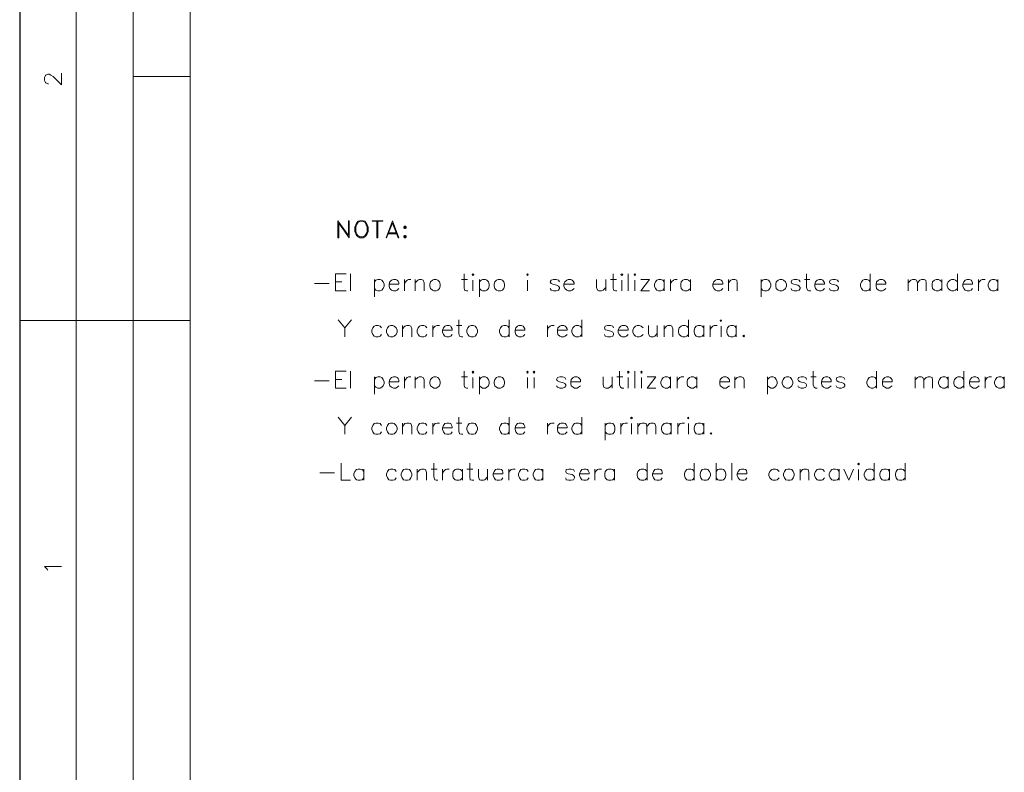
# Model space of a CAD drawing. Header units: millimetres. Extents: x 8 to 202, y 3 to 294.
# Tile 6 of 8: x 8 to 99, y 73 to 142. Entities that reach past the tile are written whole.
import ezdxf

# ---------------------------------------------------------------- set-up
doc = ezdxf.new("R2010")
doc.units = ezdxf.units.MM
doc.layers.add('DGE_CONTORNOS', color=7, linetype='Continuous', lineweight=0)

msp = doc.modelspace()

# ---------------------------------------------------------------- linework, layer by layer
at = {"layer": 'DGE_CONTORNOS', "lineweight": 25}
msp.add_lwpolyline([(7.874, 293.9063), (7.874, 3.2456)], dxfattribs=at)
at = {"layer": 'DGE_CONTORNOS', "lineweight": 5}
for points in [[(13.081, 293.9063), (13.081, 22.6343)], [(18.3303, 293.9063), (18.3303, 22.6343)], [(23.5797, 293.9063), (23.5797, 22.6343)], [(23.5797, 136.5957), (18.3303, 136.5957)], [(7.874, 114.1167), (23.5797, 114.1167)]]:
    msp.add_lwpolyline(points, dxfattribs=at)
at = {"layer": 'DGE_CONTORNOS', "lineweight": 13}
for points in [[(10.541, 135.9184), (10.4563, 135.9184), (10.287, 136.003), (10.2447, 136.0454), (10.16, 136.2147), (10.16, 136.511), (10.2447, 136.6804), (10.287, 136.7227), (10.4563, 136.8074), (10.5833, 136.8074), (10.7527, 136.7227), (10.9643, 136.5957), (11.7263, 135.8337), (11.7263, 136.892)], [(37.1687, 123.303), (37.1687, 121.7367)], [(37.1687, 123.303), (38.1423, 121.9484), (38.1423, 123.303), (38.227, 123.303), (38.227, 121.7367)], [(37.2533, 123.0914), (37.2533, 121.7367), (37.1687, 121.7367)], [(37.2533, 123.0914), (38.227, 121.7367)], [(39.2007, 123.303), (39.0313, 123.2607), (38.9043, 123.0914), (38.8197, 122.922), (38.735, 122.7104), (38.735, 122.3294), (38.8197, 122.1177), (38.9043, 121.9484), (39.0313, 121.8214), (39.2007, 121.7367), (39.497, 121.7367), (39.6663, 121.8214), (39.7933, 121.9484), (39.878, 122.1177), (39.9627, 122.3294), (39.9627, 122.7104), (39.878, 122.922), (39.7933, 123.0914), (39.6663, 123.2607), (39.497, 123.303), (39.2007, 123.303)], [(39.2853, 123.2607), (39.0313, 123.176), (38.9043, 122.922), (38.8197, 122.7104), (38.8197, 122.3294), (38.9043, 122.1177), (39.0313, 121.906), (39.2853, 121.8214), (39.4123, 121.8214), (39.6663, 121.906), (39.7933, 122.1177), (39.878, 122.3294), (39.878, 122.7104), (39.7933, 122.922), (39.6663, 123.176), (39.4123, 123.2607), (39.2853, 123.2607)], [(40.3437, 123.303), (41.3173, 123.303), (41.3173, 123.2607)], [(40.3437, 123.303), (40.3437, 123.2607), (41.3173, 123.2607)], [(40.767, 123.2607), (40.767, 121.7367)], [(40.8517, 123.2607), (40.8517, 121.7367), (40.767, 121.7367)], [(42.2063, 123.303), (41.6137, 121.7367)], [(42.2063, 123.0914), (41.656, 121.7367), (41.6137, 121.7367)], [(42.2063, 123.0914), (42.7143, 121.7367), (42.799, 121.7367), (42.2063, 123.303)], [(43.307, 122.795), (43.2647, 122.7104), (43.2647, 122.6257), (43.307, 122.5834), (43.3917, 122.5834), (43.4763, 122.6257), (43.4763, 122.7104), (43.3917, 122.795), (43.307, 122.795)], [(43.307, 122.7104), (43.3917, 122.7104), (43.3917, 122.6257), (43.307, 122.6257), (43.307, 122.7104)], [(41.7407, 122.1177), (42.6297, 122.1177)], [(41.8253, 122.2024), (42.5873, 122.2024)], [(43.307, 121.9484), (43.2647, 121.906), (43.2647, 121.8214), (43.307, 121.7367), (43.3917, 121.7367), (43.4763, 121.8214), (43.4763, 121.906), (43.3917, 121.9484), (43.307, 121.9484)], [(43.307, 121.906), (43.3917, 121.906), (43.3917, 121.8214), (43.307, 121.8214), (43.307, 121.906)], [(36.957, 116.8684), (36.957, 118.4347), (37.9307, 118.4347)], [(38.354, 118.4347), (38.354, 116.8684)], [(40.5553, 117.8844), (40.5553, 116.318)], [(40.5553, 117.6727), (40.6823, 117.842), (40.8517, 117.8844), (41.0633, 117.8844), (41.2327, 117.842), (41.3597, 117.6727), (41.4443, 117.461), (41.4443, 117.2917), (41.3597, 117.08), (41.2327, 116.9107), (41.0633, 116.8684), (40.8517, 116.8684), (40.6823, 116.9107), (40.5553, 117.08)], [(41.91, 117.461), (42.799, 117.461), (42.799, 117.588), (42.7143, 117.7574), (42.6297, 117.842), (42.5027, 117.8844), (42.291, 117.8844), (42.1217, 117.842), (41.9523, 117.6727), (41.91, 117.461), (41.91, 117.2917), (41.9523, 117.08), (42.1217, 116.9107), (42.291, 116.8684), (42.5027, 116.8684), (42.6297, 116.9107), (42.799, 117.08)], [(43.307, 117.8844), (43.307, 116.8684)], [(43.307, 117.461), (43.3917, 117.6727), (43.561, 117.842), (43.688, 117.8844), (43.8997, 117.8844)], [(44.2807, 117.8844), (44.2807, 116.8684)], [(44.2807, 117.588), (44.5347, 117.842), (44.6617, 117.8844), (44.8733, 117.8844), (45.0427, 117.842), (45.1273, 117.588), (45.1273, 116.8684)], [(46.0163, 117.8844), (45.8893, 117.842), (45.72, 117.6727), (45.6353, 117.461), (45.6353, 117.2917), (45.72, 117.08), (45.8893, 116.9107), (46.0163, 116.8684), (46.228, 116.8684), (46.3973, 116.9107), (46.5243, 117.08), (46.609, 117.2917), (46.609, 117.461), (46.5243, 117.6727), (46.3973, 117.842), (46.228, 117.8844), (46.0163, 117.8844)], [(48.5563, 117.8844), (49.1067, 117.8844)], [(48.8103, 118.4347), (48.8103, 117.1647), (48.8527, 116.9107), (49.022, 116.8684), (49.149, 116.8684)], [(49.53, 118.35), (49.6147, 118.4347), (49.6993, 118.35), (49.6147, 118.2654), (49.53, 118.35)], [(50.2073, 117.8844), (50.2073, 116.318)], [(50.2073, 117.6727), (50.3767, 117.842), (50.5037, 117.8844), (50.7577, 117.8844), (50.8847, 117.842), (51.054, 117.6727), (51.0963, 117.461), (51.0963, 117.2917), (51.054, 117.08), (50.8847, 116.9107), (50.7577, 116.8684), (50.5037, 116.8684), (50.3767, 116.9107), (50.2073, 117.08)], [(51.943, 117.8844), (51.7737, 117.842), (51.6467, 117.6727), (51.562, 117.461), (51.562, 117.2917), (51.6467, 117.08), (51.7737, 116.9107), (51.943, 116.8684), (52.1547, 116.8684), (52.324, 116.9107), (52.451, 117.08), (52.5357, 117.2917), (52.5357, 117.461), (52.451, 117.6727), (52.324, 117.842), (52.1547, 117.8844), (51.943, 117.8844)], [(54.5677, 118.35), (54.6523, 118.4347), (54.6947, 118.35), (54.6523, 118.2654), (54.5677, 118.35)], [(57.5733, 117.6727), (57.4887, 117.842), (57.277, 117.8844), (57.023, 117.8844), (56.8113, 117.842), (56.7267, 117.6727), (56.8113, 117.5457), (56.9807, 117.461), (57.3193, 117.3764), (57.4887, 117.2917), (57.5733, 117.1647), (57.5733, 117.08), (57.4887, 116.9107), (57.277, 116.8684), (57.023, 116.8684), (56.8113, 116.9107), (56.7267, 117.08)], [(57.9967, 117.461), (58.928, 117.461), (58.928, 117.588), (58.8433, 117.7574), (58.7587, 117.842), (58.6317, 117.8844), (58.3777, 117.8844), (58.2507, 117.842), (58.0813, 117.6727), (57.9967, 117.461), (57.9967, 117.2917), (58.0813, 117.08), (58.2507, 116.9107), (58.3777, 116.8684), (58.6317, 116.8684), (58.7587, 116.9107), (58.928, 117.08)], [(61.0023, 117.8844), (61.0023, 117.1647), (61.087, 116.9107), (61.214, 116.8684), (61.468, 116.8684), (61.595, 116.9107), (61.849, 117.1647)], [(61.849, 117.8844), (61.849, 116.8684)], [(62.2723, 117.8844), (62.8227, 117.8844)], [(62.5263, 118.4347), (62.5263, 117.1647), (62.5687, 116.9107), (62.738, 116.8684), (62.865, 116.8684)], [(63.246, 118.35), (63.3307, 118.4347), (63.4153, 118.35), (63.3307, 118.2654), (63.246, 118.35)], [(63.9233, 118.4347), (63.9233, 116.8684)], [(64.4737, 118.35), (64.516, 118.4347), (64.6007, 118.35), (64.516, 118.2654), (64.4737, 118.35)], [(65.0663, 116.8684), (65.8707, 117.8844), (65.0663, 117.8844)], [(67.2253, 117.6727), (67.0983, 117.842), (66.929, 117.8844), (66.7173, 117.8844), (66.548, 117.842), (66.421, 117.6727), (66.3363, 117.461), (66.3363, 117.2917), (66.421, 117.08), (66.548, 116.9107), (66.7173, 116.8684), (66.929, 116.8684), (67.0983, 116.9107), (67.2253, 117.08)], [(67.2253, 117.8844), (67.2253, 116.8684)], [(67.818, 117.8844), (67.818, 116.8684)], [(67.818, 117.461), (67.9027, 117.6727), (68.072, 117.842), (68.199, 117.8844), (68.4107, 117.8844)], [(69.6383, 117.6727), (69.469, 117.842), (69.342, 117.8844), (69.088, 117.8844), (68.961, 117.842), (68.7917, 117.6727), (68.7493, 117.461), (68.7493, 117.2917), (68.7917, 117.08), (68.961, 116.9107), (69.088, 116.8684), (69.342, 116.8684), (69.469, 116.9107), (69.6383, 117.08)], [(69.6383, 117.8844), (69.6383, 116.8684)], [(71.7127, 117.461), (72.644, 117.461), (72.644, 117.588), (72.5593, 117.7574), (72.4747, 117.842), (72.3477, 117.8844), (72.0937, 117.8844), (71.9667, 117.842), (71.7973, 117.6727), (71.7127, 117.461), (71.7127, 117.2917), (71.7973, 117.08), (71.9667, 116.9107), (72.0937, 116.8684), (72.3477, 116.8684), (72.4747, 116.9107), (72.644, 117.08)], [(73.152, 117.8844), (73.152, 116.8684)], [(73.152, 117.588), (73.3637, 117.842), (73.533, 117.8844), (73.7447, 117.8844), (73.914, 117.842), (73.9563, 117.588), (73.9563, 116.8684)], [(76.1577, 117.8844), (76.1577, 116.318)], [(76.1577, 117.6727), (76.2847, 117.842), (76.454, 117.8844), (76.6657, 117.8844), (76.835, 117.842), (76.962, 117.6727), (77.0467, 117.461), (77.0467, 117.2917), (76.962, 117.08), (76.835, 116.9107), (76.6657, 116.8684), (76.454, 116.8684), (76.2847, 116.9107), (76.1577, 117.08)], [(77.8933, 117.8844), (77.724, 117.842), (77.5547, 117.6727), (77.5123, 117.461), (77.5123, 117.2917), (77.5547, 117.08), (77.724, 116.9107), (77.8933, 116.8684), (78.105, 116.8684), (78.232, 116.9107), (78.4013, 117.08), (78.486, 117.2917), (78.486, 117.461), (78.4013, 117.6727), (78.232, 117.842), (78.105, 117.8844), (77.8933, 117.8844)], [(79.756, 117.6727), (79.6713, 117.842), (79.4597, 117.8844), (79.2057, 117.8844), (78.994, 117.842), (78.9093, 117.6727), (78.994, 117.5457), (79.1633, 117.461), (79.5443, 117.3764), (79.6713, 117.2917), (79.756, 117.1647), (79.756, 117.08), (79.6713, 116.9107), (79.4597, 116.8684), (79.2057, 116.8684), (78.994, 116.9107), (78.9093, 117.08)], [(80.137, 117.8844), (80.645, 117.8844)], [(80.3487, 118.4347), (80.3487, 117.1647), (80.4333, 116.9107), (80.5603, 116.8684), (80.7297, 116.8684)], [(81.1107, 117.461), (81.9997, 117.461), (81.9997, 117.588), (81.915, 117.7574), (81.8303, 117.842), (81.7033, 117.8844), (81.4917, 117.8844), (81.3223, 117.842), (81.153, 117.6727), (81.1107, 117.461), (81.1107, 117.2917), (81.153, 117.08), (81.3223, 116.9107), (81.4917, 116.8684), (81.7033, 116.8684), (81.8303, 116.9107), (81.9997, 117.08)], [(83.2697, 117.6727), (83.185, 117.842), (82.9733, 117.8844), (82.7617, 117.8844), (82.5077, 117.842), (82.4653, 117.6727), (82.5077, 117.5457), (82.677, 117.461), (83.058, 117.3764), (83.185, 117.2917), (83.2697, 117.1647), (83.2697, 117.08), (83.185, 116.9107), (82.9733, 116.8684), (82.7617, 116.8684), (82.5077, 116.9107), (82.4653, 117.08)], [(86.1907, 117.6727), (86.0637, 117.842), (85.8943, 117.8844), (85.6827, 117.8844), (85.5133, 117.842), (85.3863, 117.6727), (85.3017, 117.461), (85.3017, 117.2917), (85.3863, 117.08), (85.5133, 116.9107), (85.6827, 116.8684), (85.8943, 116.8684), (86.0637, 116.9107), (86.1907, 117.08)], [(86.1907, 118.4347), (86.1907, 116.8684)], [(86.741, 117.461), (87.63, 117.461), (87.63, 117.588), (87.5453, 117.7574), (87.4607, 117.842), (87.3337, 117.8844), (87.0797, 117.8844), (86.9527, 117.842), (86.7833, 117.6727), (86.741, 117.461), (86.741, 117.2917), (86.7833, 117.08), (86.9527, 116.9107), (87.0797, 116.8684), (87.3337, 116.8684), (87.4607, 116.9107), (87.63, 117.08)], [(89.7043, 117.8844), (89.7043, 116.8684)], [(89.7043, 117.588), (89.9583, 117.842), (90.0853, 117.8844), (90.3393, 117.8844), (90.4663, 117.842), (90.551, 117.588), (90.551, 116.8684)], [(90.551, 117.588), (90.7627, 117.842), (90.932, 117.8844), (91.1437, 117.8844), (91.313, 117.842), (91.3553, 117.588), (91.3553, 116.8684)], [(92.7947, 117.6727), (92.6253, 117.842), (92.4983, 117.8844), (92.2867, 117.8844), (92.1173, 117.842), (91.948, 117.6727), (91.9057, 117.461), (91.9057, 117.2917), (91.948, 117.08), (92.1173, 116.9107), (92.2867, 116.8684), (92.4983, 116.8684), (92.6253, 116.9107), (92.7947, 117.08)], [(92.7947, 117.8844), (92.7947, 116.8684)], [(94.234, 117.6727), (94.0647, 117.842), (93.8953, 117.8844), (93.6837, 117.8844), (93.5567, 117.842), (93.3873, 117.6727), (93.3027, 117.461), (93.3027, 117.2917), (93.3873, 117.08), (93.5567, 116.9107), (93.6837, 116.8684), (93.8953, 116.8684), (94.0647, 116.9107), (94.234, 117.08)], [(94.234, 118.4347), (94.234, 116.8684)], [(94.742, 117.461), (95.631, 117.461), (95.631, 117.588), (95.5463, 117.7574), (95.504, 117.842), (95.3347, 117.8844), (95.123, 117.8844), (94.9537, 117.842), (94.8267, 117.6727), (94.742, 117.461), (94.742, 117.2917), (94.8267, 117.08), (94.9537, 116.9107), (95.123, 116.8684), (95.3347, 116.8684), (95.504, 116.9107), (95.631, 117.08)], [(96.1813, 117.8844), (96.1813, 116.8684)], [(96.1813, 117.461), (96.2237, 117.6727), (96.393, 117.842), (96.52, 117.8844), (96.774, 117.8844)], [(97.9593, 117.6727), (97.8323, 117.842), (97.663, 117.8844), (97.4513, 117.8844), (97.282, 117.842), (97.155, 117.6727), (97.0703, 117.461), (97.0703, 117.2917), (97.155, 117.08), (97.282, 116.9107), (97.4513, 116.8684), (97.663, 116.8684), (97.8323, 116.9107), (97.9593, 117.08)], [(97.9593, 117.8844), (97.9593, 116.8684)], [(35.0097, 117.5457), (36.3643, 117.5457)], [(36.957, 117.6727), (37.5497, 117.6727)], [(49.6147, 117.842), (49.6147, 116.8684)], [(54.6523, 117.842), (54.6523, 116.8684)], [(63.3307, 117.842), (63.3307, 116.8684)], [(64.516, 117.842), (64.516, 116.8684)], [(36.957, 116.8684), (37.9307, 116.8684)], [(65.0663, 116.8684), (65.8707, 116.8684)], [(37.211, 114.2014), (37.8037, 113.4394), (37.8037, 112.635)], [(38.4387, 114.2014), (37.8037, 113.4394)], [(41.1903, 113.4394), (41.0633, 113.6087), (40.894, 113.651), (40.6823, 113.651), (40.513, 113.6087), (40.386, 113.4394), (40.3013, 113.2277), (40.3013, 113.0583), (40.386, 112.8467), (40.513, 112.6774), (40.6823, 112.635), (40.894, 112.635), (41.0633, 112.6774), (41.1903, 112.8467)], [(42.037, 113.651), (41.8677, 113.6087), (41.7407, 113.4394), (41.656, 113.2277), (41.656, 113.0583), (41.7407, 112.8467), (41.8677, 112.6774), (42.037, 112.635), (42.2487, 112.635), (42.3757, 112.6774), (42.545, 112.8467), (42.6297, 113.0583), (42.6297, 113.2277), (42.545, 113.4394), (42.3757, 113.6087), (42.2487, 113.651), (42.037, 113.651)], [(43.1377, 113.651), (43.1377, 112.635)], [(43.1377, 113.3547), (43.3493, 113.6087), (43.5187, 113.651), (43.7303, 113.651), (43.8997, 113.6087), (43.9843, 113.3547), (43.9843, 112.635)], [(45.3813, 113.4394), (45.2543, 113.6087), (45.085, 113.651), (44.8733, 113.651), (44.704, 113.6087), (44.577, 113.4394), (44.4923, 113.2277), (44.4923, 113.0583), (44.577, 112.8467), (44.704, 112.6774), (44.8733, 112.635), (45.085, 112.635), (45.2543, 112.6774), (45.3813, 112.8467)], [(45.9317, 113.651), (45.9317, 112.635)], [(45.9317, 113.2277), (45.974, 113.4394), (46.1433, 113.6087), (46.3127, 113.651), (46.5243, 113.651)], [(46.8207, 113.2277), (47.7097, 113.2277), (47.7097, 113.3547), (47.625, 113.524), (47.5827, 113.6087), (47.4133, 113.651), (47.2017, 113.651), (47.0323, 113.6087), (46.9053, 113.4394), (46.8207, 113.2277), (46.8207, 113.0583), (46.9053, 112.8467), (47.0323, 112.6774), (47.2017, 112.635), (47.4133, 112.635), (47.5827, 112.6774), (47.7097, 112.8467)], [(48.0907, 113.651), (48.5987, 113.651)], [(48.3023, 114.2014), (48.3023, 112.9313), (48.387, 112.6774), (48.5563, 112.635), (48.6833, 112.635)], [(49.4453, 113.651), (49.276, 113.6087), (49.149, 113.4394), (49.0643, 113.2277), (49.0643, 113.0583), (49.149, 112.8467), (49.276, 112.6774), (49.4453, 112.635), (49.657, 112.635), (49.8263, 112.6774), (49.9533, 112.8467), (50.038, 113.0583), (50.038, 113.2277), (49.9533, 113.4394), (49.8263, 113.6087), (49.657, 113.651), (49.4453, 113.651)], [(52.959, 113.4394), (52.832, 113.6087), (52.6627, 113.651), (52.451, 113.651), (52.2817, 113.6087), (52.1547, 113.4394), (52.07, 113.2277), (52.07, 113.0583), (52.1547, 112.8467), (52.2817, 112.6774), (52.451, 112.635), (52.6627, 112.635), (52.832, 112.6774), (52.959, 112.8467)], [(52.959, 114.2014), (52.959, 112.635)], [(53.5093, 113.2277), (54.3983, 113.2277), (54.3983, 113.3547), (54.3137, 113.524), (54.229, 113.6087), (54.102, 113.651), (53.848, 113.651), (53.721, 113.6087), (53.5517, 113.4394), (53.5093, 113.2277), (53.5093, 113.0583), (53.5517, 112.8467), (53.721, 112.6774), (53.848, 112.635), (54.102, 112.635), (54.229, 112.6774), (54.3983, 112.8467)], [(56.4727, 113.651), (56.4727, 112.635)], [(56.4727, 113.2277), (56.5573, 113.4394), (56.7267, 113.6087), (56.8537, 113.651), (57.1077, 113.651)], [(57.404, 113.2277), (58.293, 113.2277), (58.293, 113.3547), (58.2083, 113.524), (58.1237, 113.6087), (57.9967, 113.651), (57.7427, 113.651), (57.6157, 113.6087), (57.4463, 113.4394), (57.404, 113.2277), (57.404, 113.0583), (57.4463, 112.8467), (57.6157, 112.6774), (57.7427, 112.635), (57.9967, 112.635), (58.1237, 112.6774), (58.293, 112.8467)], [(59.6477, 113.4394), (59.4783, 113.6087), (59.3513, 113.651), (59.0973, 113.651), (58.9703, 113.6087), (58.801, 113.4394), (58.7163, 113.2277), (58.7163, 113.0583), (58.801, 112.8467), (58.9703, 112.6774), (59.0973, 112.635), (59.3513, 112.635), (59.4783, 112.6774), (59.6477, 112.8467)], [(59.6477, 114.2014), (59.6477, 112.635)], [(62.5687, 113.4394), (62.484, 113.6087), (62.2723, 113.651), (62.0183, 113.651), (61.8067, 113.6087), (61.722, 113.4394), (61.8067, 113.27), (61.976, 113.2277), (62.3147, 113.143), (62.484, 113.0583), (62.5687, 112.9313), (62.5687, 112.8467), (62.484, 112.6774), (62.2723, 112.635), (62.0183, 112.635), (61.8067, 112.6774), (61.722, 112.8467)], [(62.992, 113.2277), (63.9233, 113.2277), (63.9233, 113.3547), (63.8387, 113.524), (63.754, 113.6087), (63.627, 113.651), (63.373, 113.651), (63.246, 113.6087), (63.0767, 113.4394), (62.992, 113.2277), (62.992, 113.0583), (63.0767, 112.8467), (63.246, 112.6774), (63.373, 112.635), (63.627, 112.635), (63.754, 112.6774), (63.9233, 112.8467)], [(65.278, 113.4394), (65.1087, 113.6087), (64.9393, 113.651), (64.7277, 113.651), (64.6007, 113.6087), (64.4313, 113.4394), (64.3467, 113.2277), (64.3467, 113.0583), (64.4313, 112.8467), (64.6007, 112.6774), (64.7277, 112.635), (64.9393, 112.635), (65.1087, 112.6774), (65.278, 112.8467)], [(65.786, 113.651), (65.786, 112.9313), (65.8707, 112.6774), (65.9977, 112.635), (66.2517, 112.635), (66.3787, 112.6774), (66.5903, 112.9313)], [(66.5903, 113.651), (66.5903, 112.635)], [(67.2253, 113.651), (67.2253, 112.635)], [(67.2253, 113.3547), (67.437, 113.6087), (67.564, 113.651), (67.818, 113.651), (67.945, 113.6087), (68.0297, 113.3547), (68.0297, 112.635)], [(69.469, 113.4394), (69.2997, 113.6087), (69.1727, 113.651), (68.9187, 113.651), (68.7917, 113.6087), (68.6223, 113.4394), (68.5377, 113.2277), (68.5377, 113.0583), (68.6223, 112.8467), (68.7917, 112.6774), (68.9187, 112.635), (69.1727, 112.635), (69.2997, 112.6774), (69.469, 112.8467)], [(69.469, 114.2014), (69.469, 112.635)], [(70.866, 113.4394), (70.739, 113.6087), (70.5697, 113.651), (70.358, 113.651), (70.1887, 113.6087), (70.0617, 113.4394), (69.977, 113.2277), (69.977, 113.0583), (70.0617, 112.8467), (70.1887, 112.6774), (70.358, 112.635), (70.5697, 112.635), (70.739, 112.6774), (70.866, 112.8467)], [(70.866, 113.651), (70.866, 112.635)], [(71.4587, 113.651), (71.4587, 112.635)], [(71.4587, 113.2277), (71.5433, 113.4394), (71.7127, 113.6087), (71.8397, 113.651), (72.0937, 113.651)], [(72.39, 114.1167), (72.4747, 114.2014), (72.517, 114.1167), (72.4747, 114.032), (72.39, 114.1167)], [(72.4747, 113.6087), (72.4747, 112.635)], [(73.8717, 113.4394), (73.7447, 113.6087), (73.5753, 113.651), (73.3637, 113.651), (73.1943, 113.6087), (73.0673, 113.4394), (72.9827, 113.2277), (72.9827, 113.0583), (73.0673, 112.8467), (73.1943, 112.6774), (73.3637, 112.635), (73.5753, 112.635), (73.7447, 112.6774), (73.8717, 112.8467)], [(73.8717, 113.651), (73.8717, 112.635)], [(74.549, 112.762), (74.6337, 112.6774), (74.549, 112.635), (74.4643, 112.6774), (74.549, 112.762)], [(36.957, 107.8937), (36.957, 109.46), (37.9307, 109.46)], [(38.354, 109.46), (38.354, 107.8937)], [(40.5553, 108.952), (40.5553, 107.3434)], [(40.5553, 108.698), (40.6823, 108.8673), (40.8517, 108.952), (41.0633, 108.952), (41.2327, 108.8673), (41.3597, 108.698), (41.4443, 108.4864), (41.4443, 108.317), (41.3597, 108.1054), (41.2327, 107.9784), (41.0633, 107.8937), (40.8517, 107.8937), (40.6823, 107.9784), (40.5553, 108.1054)], [(41.91, 108.4864), (42.799, 108.4864), (42.799, 108.6557), (42.7143, 108.7827), (42.6297, 108.8673), (42.5027, 108.952), (42.291, 108.952), (42.1217, 108.8673), (41.9523, 108.698), (41.91, 108.4864), (41.91, 108.317), (41.9523, 108.1054), (42.1217, 107.9784), (42.291, 107.8937), (42.5027, 107.8937), (42.6297, 107.9784), (42.799, 108.1054)], [(43.307, 108.952), (43.307, 107.8937)], [(43.307, 108.4864), (43.3917, 108.698), (43.561, 108.8673), (43.688, 108.952), (43.8997, 108.952)], [(44.2807, 108.952), (44.2807, 107.8937)], [(44.2807, 108.6557), (44.5347, 108.8673), (44.6617, 108.952), (44.8733, 108.952), (45.0427, 108.8673), (45.1273, 108.6557), (45.1273, 107.8937)], [(46.0163, 108.952), (45.8893, 108.8673), (45.72, 108.698), (45.6353, 108.4864), (45.6353, 108.317), (45.72, 108.1054), (45.8893, 107.9784), (46.0163, 107.8937), (46.228, 107.8937), (46.3973, 107.9784), (46.5243, 108.1054), (46.609, 108.317), (46.609, 108.4864), (46.5243, 108.698), (46.3973, 108.8673), (46.228, 108.952), (46.0163, 108.952)], [(48.5563, 108.952), (49.1067, 108.952)], [(48.8103, 109.46), (48.8103, 108.19), (48.8527, 107.9784), (49.022, 107.8937), (49.149, 107.8937)], [(49.53, 109.3754), (49.6147, 109.46), (49.6993, 109.3754), (49.6147, 109.2907), (49.53, 109.3754)], [(49.6147, 108.8673), (49.6147, 107.8937)], [(50.2073, 108.952), (50.2073, 107.3434)], [(50.2073, 108.698), (50.3767, 108.8673), (50.5037, 108.952), (50.7577, 108.952), (50.8847, 108.8673), (51.054, 108.698), (51.0963, 108.4864), (51.0963, 108.317), (51.054, 108.1054), (50.8847, 107.9784), (50.7577, 107.8937), (50.5037, 107.8937), (50.3767, 107.9784), (50.2073, 108.1054)], [(51.943, 108.952), (51.7737, 108.8673), (51.6467, 108.698), (51.562, 108.4864), (51.562, 108.317), (51.6467, 108.1054), (51.7737, 107.9784), (51.943, 107.8937), (52.1547, 107.8937), (52.324, 107.9784), (52.451, 108.1054), (52.5357, 108.317), (52.5357, 108.4864), (52.451, 108.698), (52.324, 108.8673), (52.1547, 108.952), (51.943, 108.952)], [(54.5677, 109.3754), (54.6523, 109.46), (54.6947, 109.3754), (54.6523, 109.2907), (54.5677, 109.3754)], [(54.6523, 108.8673), (54.6523, 107.8937)], [(55.1603, 109.3754), (55.245, 109.46), (55.3297, 109.3754), (55.245, 109.2907), (55.1603, 109.3754)], [(55.245, 108.8673), (55.245, 107.8937)], [(58.166, 108.698), (58.0813, 108.8673), (57.8697, 108.952), (57.6157, 108.952), (57.404, 108.8673), (57.3193, 108.698), (57.404, 108.571), (57.5733, 108.4864), (57.9543, 108.4017), (58.0813, 108.317), (58.166, 108.19), (58.166, 108.1054), (58.0813, 107.9784), (57.8697, 107.8937), (57.6157, 107.8937), (57.404, 107.9784), (57.3193, 108.1054)], [(58.6317, 108.4864), (59.5207, 108.4864), (59.5207, 108.6557), (59.436, 108.7827), (59.3513, 108.8673), (59.2243, 108.952), (58.9703, 108.952), (58.8433, 108.8673), (58.674, 108.698), (58.6317, 108.4864), (58.6317, 108.317), (58.674, 108.1054), (58.8433, 107.9784), (58.9703, 107.8937), (59.2243, 107.8937), (59.3513, 107.9784), (59.5207, 108.1054)], [(61.595, 108.952), (61.595, 108.19), (61.6797, 107.9784), (61.849, 107.8937), (62.0607, 107.8937), (62.23, 107.9784), (62.4417, 108.19)], [(62.4417, 108.952), (62.4417, 107.8937)], [(62.865, 108.952), (63.4153, 108.952)], [(63.119, 109.46), (63.119, 108.19), (63.2037, 107.9784), (63.3307, 107.8937), (63.5, 107.8937)], [(63.8387, 109.3754), (63.9233, 109.46), (64.008, 109.3754), (63.9233, 109.2907), (63.8387, 109.3754)], [(63.9233, 108.8673), (63.9233, 107.8937)], [(64.516, 109.46), (64.516, 107.8937)], [(65.0663, 109.3754), (65.151, 109.46), (65.1933, 109.3754), (65.151, 109.2907), (65.0663, 109.3754)], [(65.151, 108.8673), (65.151, 107.8937)], [(65.659, 107.8937), (66.4633, 108.952), (65.659, 108.952)], [(67.818, 108.698), (67.691, 108.8673), (67.5217, 108.952), (67.31, 108.952), (67.1407, 108.8673), (67.0137, 108.698), (66.929, 108.4864), (66.929, 108.317), (67.0137, 108.1054), (67.1407, 107.9784), (67.31, 107.8937), (67.5217, 107.8937), (67.691, 107.9784), (67.818, 108.1054)], [(67.818, 108.952), (67.818, 107.8937)], [(68.4107, 108.952), (68.4107, 107.8937)], [(68.4107, 108.4864), (68.4953, 108.698), (68.6647, 108.8673), (68.7917, 108.952), (69.0457, 108.952)], [(70.231, 108.698), (70.0617, 108.8673), (69.9347, 108.952), (69.723, 108.952), (69.5537, 108.8673), (69.3843, 108.698), (69.342, 108.4864), (69.342, 108.317), (69.3843, 108.1054), (69.5537, 107.9784), (69.723, 107.8937), (69.9347, 107.8937), (70.0617, 107.9784), (70.231, 108.1054)], [(70.231, 108.952), (70.231, 107.8937)], [(72.3477, 108.4864), (73.2367, 108.4864), (73.2367, 108.6557), (73.152, 108.7827), (73.0673, 108.8673), (72.9403, 108.952), (72.6863, 108.952), (72.5593, 108.8673), (72.39, 108.698), (72.3477, 108.4864), (72.3477, 108.317), (72.39, 108.1054), (72.5593, 107.9784), (72.6863, 107.8937), (72.9403, 107.8937), (73.0673, 107.9784), (73.2367, 108.1054)], [(73.7447, 108.952), (73.7447, 107.8937)], [(73.7447, 108.6557), (73.9563, 108.8673), (74.1257, 108.952), (74.3373, 108.952), (74.5067, 108.8673), (74.5913, 108.6557), (74.5913, 107.8937)], [(76.7503, 108.952), (76.7503, 107.3434)], [(76.7503, 108.698), (76.9197, 108.8673), (77.0467, 108.952), (77.2583, 108.952), (77.4277, 108.8673), (77.5547, 108.698), (77.6393, 108.4864), (77.6393, 108.317), (77.5547, 108.1054), (77.4277, 107.9784), (77.2583, 107.8937), (77.0467, 107.8937), (76.9197, 107.9784), (76.7503, 108.1054)], [(78.486, 108.952), (78.3167, 108.8673), (78.1897, 108.698), (78.105, 108.4864), (78.105, 108.317), (78.1897, 108.1054), (78.3167, 107.9784), (78.486, 107.8937), (78.6977, 107.8937), (78.867, 107.9784), (78.994, 108.1054), (79.0787, 108.317), (79.0787, 108.4864), (78.994, 108.698), (78.867, 108.8673), (78.6977, 108.952), (78.486, 108.952)], [(80.3487, 108.698), (80.264, 108.8673), (80.0523, 108.952), (79.8407, 108.952), (79.5867, 108.8673), (79.5443, 108.698), (79.5867, 108.571), (79.756, 108.4864), (80.137, 108.4017), (80.264, 108.317), (80.3487, 108.19), (80.3487, 108.1054), (80.264, 107.9784), (80.0523, 107.8937), (79.8407, 107.8937), (79.5867, 107.9784), (79.5443, 108.1054)], [(80.7297, 108.952), (81.2377, 108.952)], [(80.9413, 109.46), (80.9413, 108.19), (81.026, 107.9784), (81.153, 107.8937), (81.3223, 107.8937)], [(81.7033, 108.4864), (82.5923, 108.4864), (82.5923, 108.6557), (82.5077, 108.7827), (82.4653, 108.8673), (82.296, 108.952), (82.0843, 108.952), (81.915, 108.8673), (81.788, 108.698), (81.7033, 108.4864), (81.7033, 108.317), (81.788, 108.1054), (81.915, 107.9784), (82.0843, 107.8937), (82.296, 107.8937), (82.4653, 107.9784), (82.5923, 108.1054)], [(83.8623, 108.698), (83.7777, 108.8673), (83.566, 108.952), (83.3543, 108.952), (83.1427, 108.8673), (83.058, 108.698), (83.1427, 108.571), (83.2697, 108.4864), (83.6507, 108.4017), (83.7777, 108.317), (83.8623, 108.19), (83.8623, 108.1054), (83.7777, 107.9784), (83.566, 107.8937), (83.3543, 107.8937), (83.1427, 107.9784), (83.058, 108.1054)], [(86.7833, 108.698), (86.6563, 108.8673), (86.487, 108.952), (86.2753, 108.952), (86.106, 108.8673), (85.979, 108.698), (85.8943, 108.4864), (85.8943, 108.317), (85.979, 108.1054), (86.106, 107.9784), (86.2753, 107.8937), (86.487, 107.8937), (86.6563, 107.9784), (86.7833, 108.1054)], [(86.7833, 109.46), (86.7833, 107.8937)], [(87.3337, 108.4864), (88.2227, 108.4864), (88.2227, 108.6557), (88.138, 108.7827), (88.0533, 108.8673), (87.9263, 108.952), (87.7147, 108.952), (87.5453, 108.8673), (87.376, 108.698), (87.3337, 108.4864), (87.3337, 108.317), (87.376, 108.1054), (87.5453, 107.9784), (87.7147, 107.8937), (87.9263, 107.8937), (88.0533, 107.9784), (88.2227, 108.1054)], [(90.3393, 108.952), (90.3393, 107.8937)], [(90.3393, 108.6557), (90.551, 108.8673), (90.678, 108.952), (90.932, 108.952), (91.059, 108.8673), (91.1437, 108.6557), (91.1437, 107.8937)], [(91.1437, 108.6557), (91.3553, 108.8673), (91.5247, 108.952), (91.7363, 108.952), (91.9057, 108.8673), (91.948, 108.6557), (91.948, 107.8937)], [(93.3873, 108.698), (93.2603, 108.8673), (93.091, 108.952), (92.8793, 108.952), (92.71, 108.8673), (92.583, 108.698), (92.4983, 108.4864), (92.4983, 108.317), (92.583, 108.1054), (92.71, 107.9784), (92.8793, 107.8937), (93.091, 107.8937), (93.2603, 107.9784), (93.3873, 108.1054)], [(93.3873, 108.952), (93.3873, 107.8937)], [(94.8267, 108.698), (94.6573, 108.8673), (94.5303, 108.952), (94.2763, 108.952), (94.1493, 108.8673), (93.98, 108.698), (93.8953, 108.4864), (93.8953, 108.317), (93.98, 108.1054), (94.1493, 107.9784), (94.2763, 107.8937), (94.5303, 107.8937), (94.6573, 107.9784), (94.8267, 108.1054)], [(94.8267, 109.46), (94.8267, 107.8937)], [(95.3347, 108.4864), (96.2237, 108.4864), (96.2237, 108.6557), (96.1813, 108.7827), (96.0967, 108.8673), (95.9273, 108.952), (95.7157, 108.952), (95.5463, 108.8673), (95.4193, 108.698), (95.3347, 108.4864), (95.3347, 108.317), (95.4193, 108.1054), (95.5463, 107.9784), (95.7157, 107.8937), (95.9273, 107.8937), (96.0967, 107.9784), (96.2237, 108.1054)], [(96.774, 108.952), (96.774, 107.8937)], [(96.774, 108.4864), (96.8587, 108.698), (96.9857, 108.8673), (97.155, 108.952), (97.3667, 108.952)], [(98.552, 108.698), (98.425, 108.8673), (98.2557, 108.952), (98.044, 108.952), (97.8747, 108.8673), (97.7477, 108.698), (97.663, 108.4864), (97.663, 108.317), (97.7477, 108.1054), (97.8747, 107.9784), (98.044, 107.8937), (98.2557, 107.8937), (98.425, 107.9784), (98.552, 108.1054)], [(98.552, 108.952), (98.552, 107.8937)], [(35.0097, 108.571), (36.3643, 108.571)], [(36.957, 108.698), (37.5497, 108.698)], [(36.957, 107.8937), (37.9307, 107.8937)], [(65.659, 107.8937), (66.4633, 107.8937)], [(37.211, 105.2267), (37.8037, 104.4647), (37.8037, 103.6604)], [(38.4387, 105.2267), (37.8037, 104.4647)], [(48.3023, 105.2267), (48.3023, 103.9567), (48.387, 103.7027), (48.5563, 103.6604), (48.6833, 103.6604)], [(52.959, 105.2267), (52.959, 103.6604)], [(59.6477, 105.2267), (59.6477, 103.6604)], [(64.135, 105.142), (64.2197, 105.2267), (64.3043, 105.142), (64.2197, 105.0574), (64.135, 105.142)], [(69.3843, 105.142), (69.469, 105.2267), (69.5113, 105.142), (69.469, 105.0574), (69.3843, 105.142)], [(41.1903, 104.4647), (41.0633, 104.634), (40.894, 104.6764), (40.6823, 104.6764), (40.513, 104.634), (40.386, 104.4647), (40.3013, 104.253), (40.3013, 104.0837), (40.386, 103.872), (40.513, 103.7027), (40.6823, 103.6604), (40.894, 103.6604), (41.0633, 103.7027), (41.1903, 103.872)], [(42.037, 104.6764), (41.8677, 104.634), (41.7407, 104.4647), (41.656, 104.253), (41.656, 104.0837), (41.7407, 103.872), (41.8677, 103.7027), (42.037, 103.6604), (42.2487, 103.6604), (42.3757, 103.7027), (42.545, 103.872), (42.6297, 104.0837), (42.6297, 104.253), (42.545, 104.4647), (42.3757, 104.634), (42.2487, 104.6764), (42.037, 104.6764)], [(43.1377, 104.6764), (43.1377, 103.6604)], [(43.1377, 104.38), (43.3493, 104.634), (43.5187, 104.6764), (43.7303, 104.6764), (43.8997, 104.634), (43.9843, 104.38), (43.9843, 103.6604)], [(45.3813, 104.4647), (45.2543, 104.634), (45.085, 104.6764), (44.8733, 104.6764), (44.704, 104.634), (44.577, 104.4647), (44.4923, 104.253), (44.4923, 104.0837), (44.577, 103.872), (44.704, 103.7027), (44.8733, 103.6604), (45.085, 103.6604), (45.2543, 103.7027), (45.3813, 103.872)], [(45.9317, 104.6764), (45.9317, 103.6604)], [(45.9317, 104.253), (45.974, 104.4647), (46.1433, 104.634), (46.3127, 104.6764), (46.5243, 104.6764)], [(46.8207, 104.253), (47.7097, 104.253), (47.7097, 104.38), (47.625, 104.5493), (47.5827, 104.634), (47.4133, 104.6764), (47.2017, 104.6764), (47.0323, 104.634), (46.9053, 104.4647), (46.8207, 104.253), (46.8207, 104.0837), (46.9053, 103.872), (47.0323, 103.7027), (47.2017, 103.6604), (47.4133, 103.6604), (47.5827, 103.7027), (47.7097, 103.872)], [(48.0907, 104.6764), (48.5987, 104.6764)], [(49.4453, 104.6764), (49.276, 104.634), (49.149, 104.4647), (49.0643, 104.253), (49.0643, 104.0837), (49.149, 103.872), (49.276, 103.7027), (49.4453, 103.6604), (49.657, 103.6604), (49.8263, 103.7027), (49.9533, 103.872), (50.038, 104.0837), (50.038, 104.253), (49.9533, 104.4647), (49.8263, 104.634), (49.657, 104.6764), (49.4453, 104.6764)], [(52.959, 104.4647), (52.832, 104.634), (52.6627, 104.6764), (52.451, 104.6764), (52.2817, 104.634), (52.1547, 104.4647), (52.07, 104.253), (52.07, 104.0837), (52.1547, 103.872), (52.2817, 103.7027), (52.451, 103.6604), (52.6627, 103.6604), (52.832, 103.7027), (52.959, 103.872)], [(53.5093, 104.253), (54.3983, 104.253), (54.3983, 104.38), (54.3137, 104.5493), (54.229, 104.634), (54.102, 104.6764), (53.848, 104.6764), (53.721, 104.634), (53.5517, 104.4647), (53.5093, 104.253), (53.5093, 104.0837), (53.5517, 103.872), (53.721, 103.7027), (53.848, 103.6604), (54.102, 103.6604), (54.229, 103.7027), (54.3983, 103.872)], [(56.4727, 104.6764), (56.4727, 103.6604)], [(56.4727, 104.253), (56.5573, 104.4647), (56.7267, 104.634), (56.8537, 104.6764), (57.1077, 104.6764)], [(57.404, 104.253), (58.293, 104.253), (58.293, 104.38), (58.2083, 104.5493), (58.1237, 104.634), (57.9967, 104.6764), (57.7427, 104.6764), (57.6157, 104.634), (57.4463, 104.4647), (57.404, 104.253), (57.404, 104.0837), (57.4463, 103.872), (57.6157, 103.7027), (57.7427, 103.6604), (57.9967, 103.6604), (58.1237, 103.7027), (58.293, 103.872)], [(59.6477, 104.4647), (59.4783, 104.634), (59.3513, 104.6764), (59.0973, 104.6764), (58.9703, 104.634), (58.801, 104.4647), (58.7163, 104.253), (58.7163, 104.0837), (58.801, 103.872), (58.9703, 103.7027), (59.0973, 103.6604), (59.3513, 103.6604), (59.4783, 103.7027), (59.6477, 103.872)], [(61.8067, 104.6764), (61.8067, 103.11)], [(61.8067, 104.4647), (61.976, 104.634), (62.103, 104.6764), (62.3147, 104.6764), (62.484, 104.634), (62.6533, 104.4647), (62.6957, 104.253), (62.6957, 104.0837), (62.6533, 103.872), (62.484, 103.7027), (62.3147, 103.6604), (62.103, 103.6604), (61.976, 103.7027), (61.8067, 103.872)], [(63.246, 104.6764), (63.246, 103.6604)], [(63.246, 104.253), (63.2883, 104.4647), (63.4577, 104.634), (63.627, 104.6764), (63.8387, 104.6764)], [(64.2197, 104.634), (64.2197, 103.6604)], [(64.8123, 104.6764), (64.8123, 103.6604)], [(64.8123, 104.38), (65.024, 104.634), (65.1933, 104.6764), (65.405, 104.6764), (65.5743, 104.634), (65.6167, 104.38), (65.6167, 103.6604)], [(65.6167, 104.38), (65.8707, 104.634), (65.9977, 104.6764), (66.2517, 104.6764), (66.3787, 104.634), (66.4633, 104.38), (66.4633, 103.6604)], [(67.8603, 104.4647), (67.7333, 104.634), (67.564, 104.6764), (67.3523, 104.6764), (67.2253, 104.634), (67.056, 104.4647), (66.9713, 104.253), (66.9713, 104.0837), (67.056, 103.872), (67.2253, 103.7027), (67.3523, 103.6604), (67.564, 103.6604), (67.7333, 103.7027), (67.8603, 103.872)], [(67.8603, 104.6764), (67.8603, 103.6604)], [(68.4953, 104.6764), (68.4953, 103.6604)], [(68.4953, 104.253), (68.5377, 104.4647), (68.707, 104.634), (68.8763, 104.6764), (69.088, 104.6764)], [(69.469, 104.634), (69.469, 103.6604)], [(70.866, 104.4647), (70.739, 104.634), (70.5697, 104.6764), (70.358, 104.6764), (70.1887, 104.634), (70.0617, 104.4647), (69.977, 104.253), (69.977, 104.0837), (70.0617, 103.872), (70.1887, 103.7027), (70.358, 103.6604), (70.5697, 103.6604), (70.739, 103.7027), (70.866, 103.872)], [(70.866, 104.6764), (70.866, 103.6604)], [(71.5433, 103.7874), (71.628, 103.7027), (71.5433, 103.6604), (71.4587, 103.7027), (71.5433, 103.7874)], [(37.465, 100.9934), (37.465, 99.427), (38.354, 99.427)], [(46.0163, 100.9934), (46.0163, 99.7234), (46.101, 99.4694), (46.228, 99.427), (46.3973, 99.427)], [(49.3183, 100.9934), (49.3183, 99.7234), (49.3607, 99.4694), (49.53, 99.427), (49.6993, 99.427)], [(65.659, 100.9934), (65.659, 99.427)], [(69.977, 100.9934), (69.977, 99.427)], [(72.009, 100.9934), (72.009, 99.427)], [(73.4483, 100.9934), (73.4483, 99.427)], [(85.0477, 100.9087), (85.1323, 100.9934), (85.217, 100.9087), (85.1323, 100.824), (85.0477, 100.9087)], [(86.5717, 100.9934), (86.5717, 99.427)], [(89.408, 100.9934), (89.408, 99.427)], [(35.5177, 100.1044), (36.8723, 100.1044)], [(39.5817, 100.2313), (39.4123, 100.4007), (39.243, 100.443), (39.0313, 100.443), (38.9043, 100.4007), (38.735, 100.2313), (38.6503, 100.0197), (38.6503, 99.8504), (38.735, 99.6387), (38.9043, 99.4694), (39.0313, 99.427), (39.243, 99.427), (39.4123, 99.4694), (39.5817, 99.6387)], [(39.5817, 100.443), (39.5817, 99.427)], [(42.545, 100.2313), (42.418, 100.4007), (42.2487, 100.443), (42.037, 100.443), (41.8677, 100.4007), (41.7407, 100.2313), (41.656, 100.0197), (41.656, 99.8504), (41.7407, 99.6387), (41.8677, 99.4694), (42.037, 99.427), (42.2487, 99.427), (42.418, 99.4694), (42.545, 99.6387)], [(43.3917, 100.443), (43.2223, 100.4007), (43.0953, 100.2313), (43.0107, 100.0197), (43.0107, 99.8504), (43.0953, 99.6387), (43.2223, 99.4694), (43.3917, 99.427), (43.6033, 99.427), (43.7727, 99.4694), (43.8997, 99.6387), (43.9843, 99.8504), (43.9843, 100.0197), (43.8997, 100.2313), (43.7727, 100.4007), (43.6033, 100.443), (43.3917, 100.443)], [(44.4923, 100.443), (44.4923, 99.427)], [(44.4923, 100.1467), (44.7463, 100.4007), (44.8733, 100.443), (45.1273, 100.443), (45.2543, 100.4007), (45.339, 100.1467), (45.339, 99.427)], [(45.7623, 100.443), (46.3127, 100.443)], [(46.8207, 100.443), (46.8207, 99.427)], [(46.8207, 100.0197), (46.9053, 100.2313), (47.0747, 100.4007), (47.2017, 100.443), (47.4133, 100.443)], [(48.641, 100.2313), (48.4717, 100.4007), (48.3447, 100.443), (48.0907, 100.443), (47.9637, 100.4007), (47.7943, 100.2313), (47.752, 100.0197), (47.752, 99.8504), (47.7943, 99.6387), (47.9637, 99.4694), (48.0907, 99.427), (48.3447, 99.427), (48.4717, 99.4694), (48.641, 99.6387)], [(48.641, 100.443), (48.641, 99.427)], [(49.0643, 100.443), (49.6147, 100.443)], [(50.1227, 100.443), (50.1227, 99.7234), (50.2073, 99.4694), (50.3343, 99.427), (50.5883, 99.427), (50.7153, 99.4694), (50.9693, 99.7234)], [(50.9693, 100.443), (50.9693, 99.427)], [(51.4773, 100.0197), (52.3663, 100.0197), (52.3663, 100.1467), (52.324, 100.316), (52.2393, 100.4007), (52.07, 100.443), (51.8583, 100.443), (51.689, 100.4007), (51.562, 100.2313), (51.4773, 100.0197), (51.4773, 99.8504), (51.562, 99.6387), (51.689, 99.4694), (51.8583, 99.427), (52.07, 99.427), (52.2393, 99.4694), (52.3663, 99.6387)], [(52.9167, 100.443), (52.9167, 99.427)], [(52.9167, 100.0197), (52.959, 100.2313), (53.1283, 100.4007), (53.2977, 100.443), (53.5093, 100.443)], [(54.6947, 100.2313), (54.5677, 100.4007), (54.3983, 100.443), (54.1867, 100.443), (54.0173, 100.4007), (53.8903, 100.2313), (53.8057, 100.0197), (53.8057, 99.8504), (53.8903, 99.6387), (54.0173, 99.4694), (54.1867, 99.427), (54.3983, 99.427), (54.5677, 99.4694), (54.6947, 99.6387)], [(56.0493, 100.2313), (55.9223, 100.4007), (55.753, 100.443), (55.5413, 100.443), (55.372, 100.4007), (55.245, 100.2313), (55.1603, 100.0197), (55.1603, 99.8504), (55.245, 99.6387), (55.372, 99.4694), (55.5413, 99.427), (55.753, 99.427), (55.9223, 99.4694), (56.0493, 99.6387)], [(56.0493, 100.443), (56.0493, 99.427)], [(58.9703, 100.2313), (58.8857, 100.4007), (58.674, 100.443), (58.4623, 100.443), (58.2083, 100.4007), (58.166, 100.2313), (58.2083, 100.1044), (58.3777, 100.0197), (58.7587, 99.935), (58.8857, 99.8504), (58.9703, 99.7234), (58.9703, 99.6387), (58.8857, 99.4694), (58.674, 99.427), (58.4623, 99.427), (58.2083, 99.4694), (58.166, 99.6387)], [(59.436, 100.0197), (60.325, 100.0197), (60.325, 100.1467), (60.2403, 100.316), (60.1557, 100.4007), (60.0287, 100.443), (59.817, 100.443), (59.6477, 100.4007), (59.5207, 100.2313), (59.436, 100.0197), (59.436, 99.8504), (59.5207, 99.6387), (59.6477, 99.4694), (59.817, 99.427), (60.0287, 99.427), (60.1557, 99.4694), (60.325, 99.6387)], [(60.833, 100.443), (60.833, 99.427)], [(60.833, 100.0197), (60.9177, 100.2313), (61.087, 100.4007), (61.214, 100.443), (61.468, 100.443)], [(62.6533, 100.2313), (62.484, 100.4007), (62.357, 100.443), (62.103, 100.443), (61.976, 100.4007), (61.8067, 100.2313), (61.7643, 100.0197), (61.7643, 99.8504), (61.8067, 99.6387), (61.976, 99.4694), (62.103, 99.427), (62.357, 99.427), (62.484, 99.4694), (62.6533, 99.6387)], [(62.6533, 100.443), (62.6533, 99.427)], [(65.659, 100.2313), (65.4897, 100.4007), (65.3627, 100.443), (65.1087, 100.443), (64.9817, 100.4007), (64.8123, 100.2313), (64.7277, 100.0197), (64.7277, 99.8504), (64.8123, 99.6387), (64.9817, 99.4694), (65.1087, 99.427), (65.3627, 99.427), (65.4897, 99.4694), (65.659, 99.6387)], [(66.167, 100.0197), (67.056, 100.0197), (67.056, 100.1467), (67.0137, 100.316), (66.929, 100.4007), (66.7597, 100.443), (66.548, 100.443), (66.3787, 100.4007), (66.2517, 100.2313), (66.167, 100.0197), (66.167, 99.8504), (66.2517, 99.6387), (66.3787, 99.4694), (66.548, 99.427), (66.7597, 99.427), (66.929, 99.4694), (67.056, 99.6387)], [(69.977, 100.2313), (69.85, 100.4007), (69.6807, 100.443), (69.469, 100.443), (69.2997, 100.4007), (69.1727, 100.2313), (69.088, 100.0197), (69.088, 99.8504), (69.1727, 99.6387), (69.2997, 99.4694), (69.469, 99.427), (69.6807, 99.427), (69.85, 99.4694), (69.977, 99.6387)], [(70.9083, 100.443), (70.739, 100.4007), (70.612, 100.2313), (70.5273, 100.0197), (70.5273, 99.8504), (70.612, 99.6387), (70.739, 99.4694), (70.9083, 99.427), (71.12, 99.427), (71.247, 99.4694), (71.4163, 99.6387), (71.501, 99.8504), (71.501, 100.0197), (71.4163, 100.2313), (71.247, 100.4007), (71.12, 100.443), (70.9083, 100.443)], [(72.009, 100.2313), (72.1783, 100.4007), (72.3053, 100.443), (72.5593, 100.443), (72.6863, 100.4007), (72.8557, 100.2313), (72.898, 100.0197), (72.898, 99.8504), (72.8557, 99.6387), (72.6863, 99.4694), (72.5593, 99.427), (72.3053, 99.427), (72.1783, 99.4694), (72.009, 99.6387)], [(73.9563, 100.0197), (74.8453, 100.0197), (74.8453, 100.1467), (74.803, 100.316), (74.7183, 100.4007), (74.549, 100.443), (74.3373, 100.443), (74.2103, 100.4007), (74.041, 100.2313), (73.9563, 100.0197), (73.9563, 99.8504), (74.041, 99.6387), (74.2103, 99.4694), (74.3373, 99.427), (74.549, 99.427), (74.7183, 99.4694), (74.8453, 99.6387)], [(77.8087, 100.2313), (77.6393, 100.4007), (77.47, 100.443), (77.2583, 100.443), (77.1313, 100.4007), (76.962, 100.2313), (76.8773, 100.0197), (76.8773, 99.8504), (76.962, 99.6387), (77.1313, 99.4694), (77.2583, 99.427), (77.47, 99.427), (77.6393, 99.4694), (77.8087, 99.6387)], [(78.613, 100.443), (78.4437, 100.4007), (78.3167, 100.2313), (78.232, 100.0197), (78.232, 99.8504), (78.3167, 99.6387), (78.4437, 99.4694), (78.613, 99.427), (78.8247, 99.427), (78.994, 99.4694), (79.121, 99.6387), (79.2057, 99.8504), (79.2057, 100.0197), (79.121, 100.2313), (78.994, 100.4007), (78.8247, 100.443), (78.613, 100.443)], [(79.756, 100.443), (79.756, 99.427)], [(79.756, 100.1467), (79.9677, 100.4007), (80.0947, 100.443), (80.3487, 100.443), (80.4757, 100.4007), (80.5603, 100.1467), (80.5603, 99.427)], [(81.9997, 100.2313), (81.8303, 100.4007), (81.7033, 100.443), (81.4493, 100.443), (81.3223, 100.4007), (81.153, 100.2313), (81.0683, 100.0197), (81.0683, 99.8504), (81.153, 99.6387), (81.3223, 99.4694), (81.4493, 99.427), (81.7033, 99.427), (81.8303, 99.4694), (81.9997, 99.6387)], [(83.3543, 100.2313), (83.185, 100.4007), (83.0157, 100.443), (82.804, 100.443), (82.677, 100.4007), (82.5077, 100.2313), (82.423, 100.0197), (82.423, 99.8504), (82.5077, 99.6387), (82.677, 99.4694), (82.804, 99.427), (83.0157, 99.427), (83.185, 99.4694), (83.3543, 99.6387)], [(83.3543, 100.443), (83.3543, 99.427)], [(83.7777, 100.443), (84.2433, 99.427), (84.6667, 100.443)], [(85.1323, 100.4007), (85.1323, 99.427)], [(86.5717, 100.2313), (86.4023, 100.4007), (86.2753, 100.443), (86.0213, 100.443), (85.8943, 100.4007), (85.725, 100.2313), (85.6403, 100.0197), (85.6403, 99.8504), (85.725, 99.6387), (85.8943, 99.4694), (86.0213, 99.427), (86.2753, 99.427), (86.4023, 99.4694), (86.5717, 99.6387)], [(87.9687, 100.2313), (87.8417, 100.4007), (87.6723, 100.443), (87.4607, 100.443), (87.2913, 100.4007), (87.1643, 100.2313), (87.0797, 100.0197), (87.0797, 99.8504), (87.1643, 99.6387), (87.2913, 99.4694), (87.4607, 99.427), (87.6723, 99.427), (87.8417, 99.4694), (87.9687, 99.6387)], [(87.9687, 100.443), (87.9687, 99.427)], [(89.408, 100.2313), (89.2387, 100.4007), (89.1117, 100.443), (88.9, 100.443), (88.7307, 100.4007), (88.6037, 100.2313), (88.519, 100.0197), (88.519, 99.8504), (88.6037, 99.6387), (88.7307, 99.4694), (88.9, 99.427), (89.1117, 99.427), (89.2387, 99.4694), (89.408, 99.6387)], [(10.4563, 91.1297), (10.3717, 91.2567), (10.16, 91.4684), (11.7263, 91.4684)]]:
    msp.add_lwpolyline(points, dxfattribs=at)

doc.saveas('drawing.dxf')
